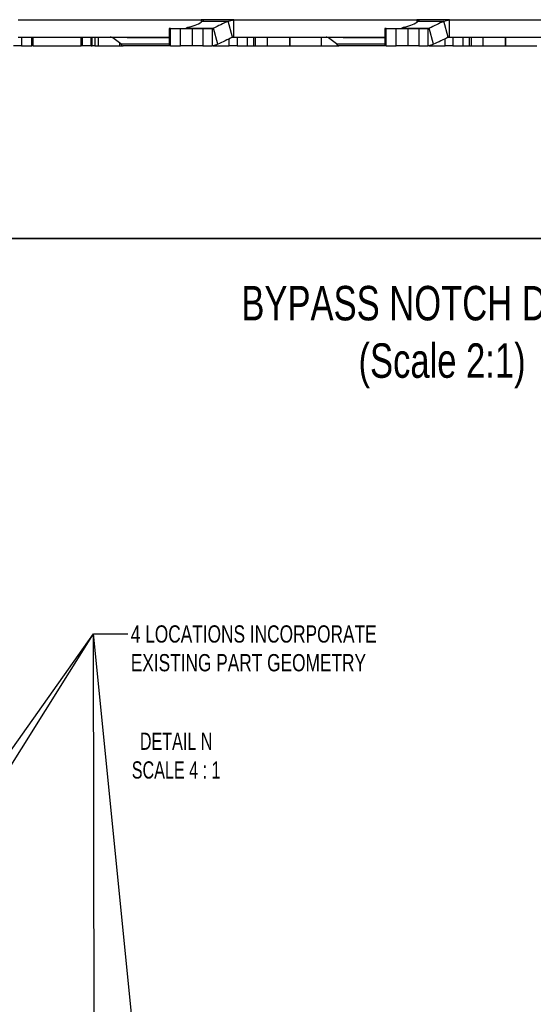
# Model space of a CAD drawing. Header units: inches. Extents: x -122 to 123, y -201 to 75.
# Tile 13 of 191: x -42.7 to -38.97, y 49.68 to 56.83. Entities that reach past the tile are written whole.
import ezdxf

# ---------------------------------------------------------------- set-up
doc = ezdxf.new("R2010")
doc.units = ezdxf.units.IN
doc.header["$MEASUREMENT"] = 0
doc.layers.add('BOARDER_2', color=5, linetype='Continuous', lineweight=35)
doc.layers.add('NOTES', color=5, linetype='Continuous')
doc.styles.add('SLDTEXTSTYLE0', font='TXT', dxfattribs={"width": 0.75})
doc.styles.add('SLDTEXTSTYLE2', font='TXT', dxfattribs={"width": 0.7})
doc.dimstyles.new('SLDDIMSTYLE9', dxfattribs={"dimtxt": 0.18, "dimasz": 0.13, "dimexe": 0, "dimexo": 0.0625, "dimgap": 0, "dimtad": 0, "dimtih": 1, "dimtoh": 1, "dimdec": 0, "dimrnd": 1e-09, "dimzin": 0, "dimdsep": 46, "dimtxsty": 'Standard', "dimsah": 1, "dimcen": 0.09, "dimadec": 0, "dimazin": 0, "dimtfac": 0.13, "dimtdec": 0, "dimtofl": 0, "dimtmove": 0, "dimatfit": 3, "dimfxl": 1, "dimfrac": 2, "dimtolj": 1, "dimtzin": 0, "dimarcsym": 0})

msp = doc.modelspace()

# ---------------------------------------------------------------- linework, layer by layer
at = {"color": 7, "linetype": 'Continuous', "lineweight": 25}
for p, q in [((-42.70976, 56.82651), (-41.38241, 56.82651)), ((-42.70976, 56.82651), (-41.38241, 56.82651)), ((-42.66763, 56.827), (-42.66763, 56.82651)), ((-42.66763, 56.827), (-42.66763, 56.82651)), ((-42.64952, 56.82651), (-42.64952, 56.827)), ((-42.64952, 56.82651), (-42.64952, 56.827)), ((-42.46879, 56.827), (-42.46879, 56.82651)), ((-42.46879, 56.827), (-42.46879, 56.82651)), ((-42.45246, 56.827), (-42.45246, 56.82651)), ((-42.45246, 56.827), (-42.45246, 56.82651)), ((-42.329, 56.827), (-42.329, 56.82651)), ((-42.329, 56.827), (-42.329, 56.82651)), ((-42.32066, 56.827), (-42.32066, 56.82651)), ((-42.32066, 56.827), (-42.32066, 56.82651)), ((-42.27611, 56.82651), (-42.27611, 56.827)), ((-42.27611, 56.82651), (-42.27611, 56.827)), ((-42.26776, 56.82651), (-42.26776, 56.827)), ((-42.26776, 56.82651), (-42.26776, 56.827)), ((-42.1677, 56.82704), (-42.1677, 56.82651)), ((-42.1677, 56.82704), (-42.1677, 56.82651)), ((-42.14874, 56.827), (-42.14874, 56.82651)), ((-42.14874, 56.827), (-42.14874, 56.82651)), ((-42.12742, 56.82651), (-42.12742, 56.827)), ((-42.12742, 56.82651), (-42.12742, 56.827)), ((-42.10609, 56.82651), (-42.10609, 56.827)), ((-42.10609, 56.82651), (-42.10609, 56.827)), ((-42.01376, 56.827), (-42.01376, 56.82651)), ((-42.01376, 56.827), (-42.01376, 56.82651)), ((-42.00503, 56.827), (-42.00503, 56.82651)), ((-42.00503, 56.827), (-42.00503, 56.82651)), ((-41.95971, 56.827), (-41.95971, 56.82651)), ((-41.95971, 56.827), (-41.95971, 56.82651)), ((-41.95071, 56.827), (-41.95071, 56.82651)), ((-41.95071, 56.827), (-41.95071, 56.82651)), ((-41.9219, 56.82651), (-41.9219, 56.827)), ((-41.9219, 56.82651), (-41.9219, 56.827)), ((-41.91232, 56.82651), (-41.91232, 56.827)), ((-41.91232, 56.82651), (-41.91232, 56.827)), ((-41.89872, 56.82651), (-41.89872, 56.827)), ((-41.89872, 56.82651), (-41.89872, 56.827)), ((-41.88986, 56.82651), (-41.88986, 56.827)), ((-41.88986, 56.82651), (-41.88986, 56.827)), ((-41.38241, 56.82651), (-41.38241, 56.80834)), ((-41.38241, 56.82651), (-41.38241, 56.80834)), ((-41.37808, 56.82651), (-41.38241, 56.82651)), ((-41.37808, 56.82651), (-41.38241, 56.82651)), ((-41.36751, 56.82651), (-41.37808, 56.82651)), ((-41.36751, 56.82651), (-41.37808, 56.82651)), ((-41.37808, 56.81152), (-41.37808, 56.82651)), ((-41.37808, 56.81152), (-41.37808, 56.82651)), ((-41.37312, 56.81571), (-41.18541, 56.81571)), ((-41.37312, 56.81571), (-41.18541, 56.81571)), ((-41.36501, 56.82633), (-41.36751, 56.82651)), ((-41.14476, 56.82651), (-41.36751, 56.82651)), ((-41.36501, 56.82633), (-41.36751, 56.82651)), ((-41.14476, 56.82651), (-41.36751, 56.82651)), ((-41.20916, 56.827), (-41.20916, 56.82651)), ((-41.20916, 56.827), (-41.20916, 56.82651)), ((-41.18819, 56.82651), (-41.18819, 56.827)), ((-41.18819, 56.82651), (-41.18819, 56.827)), ((-41.18541, 56.81571), (-41.14476, 56.82651)), ((-41.18541, 56.81571), (-41.14476, 56.82651)), ((-41.1542, 56.69907), (-41.18541, 56.81571)), ((-41.1542, 56.69907), (-41.18541, 56.81571)), ((-41.16772, 56.82651), (-41.16772, 56.827)), ((-41.16772, 56.82651), (-41.16772, 56.827)), ((-41.14476, 56.70053), (-41.14476, 56.82651)), ((-41.14476, 56.82651), (-39.81741, 56.82651)), ((-41.14476, 56.70053), (-41.14476, 56.82651)), ((-41.14476, 56.82651), (-39.81741, 56.82651)), ((-41.10263, 56.827), (-41.10263, 56.82651)), ((-41.10263, 56.827), (-41.10263, 56.82651)), ((-41.08452, 56.82651), (-41.08452, 56.827)), ((-41.08452, 56.82651), (-41.08452, 56.827)), ((-40.90379, 56.827), (-40.90379, 56.82651)), ((-40.90379, 56.827), (-40.90379, 56.82651)), ((-40.88746, 56.827), (-40.88746, 56.82651)), ((-40.88746, 56.827), (-40.88746, 56.82651)), ((-40.764, 56.827), (-40.764, 56.82651)), ((-40.764, 56.827), (-40.764, 56.82651)), ((-40.75566, 56.827), (-40.75566, 56.82651)), ((-40.75566, 56.827), (-40.75566, 56.82651)), ((-40.71111, 56.82651), (-40.71111, 56.827)), ((-40.71111, 56.82651), (-40.71111, 56.827)), ((-40.70276, 56.82651), (-40.70276, 56.827)), ((-40.70276, 56.82651), (-40.70276, 56.827)), ((-40.6027, 56.82704), (-40.6027, 56.82651)), ((-40.6027, 56.82704), (-40.6027, 56.82651)), ((-40.58374, 56.827), (-40.58374, 56.82651)), ((-40.58374, 56.827), (-40.58374, 56.82651)), ((-40.56242, 56.82651), (-40.56242, 56.827)), ((-40.56242, 56.82651), (-40.56242, 56.827)), ((-40.54109, 56.82651), (-40.54109, 56.827)), ((-40.54109, 56.82651), (-40.54109, 56.827)), ((-40.44876, 56.827), (-40.44876, 56.82651)), ((-40.44876, 56.827), (-40.44876, 56.82651)), ((-40.44003, 56.827), (-40.44003, 56.82651)), ((-40.44003, 56.827), (-40.44003, 56.82651)), ((-40.39471, 56.827), (-40.39471, 56.82651)), ((-40.39471, 56.827), (-40.39471, 56.82651)), ((-40.38571, 56.827), (-40.38571, 56.82651)), ((-40.38571, 56.827), (-40.38571, 56.82651)), ((-40.3569, 56.82651), (-40.3569, 56.827)), ((-40.3569, 56.82651), (-40.3569, 56.827)), ((-40.34732, 56.82651), (-40.34732, 56.827)), ((-40.34732, 56.82651), (-40.34732, 56.827)), ((-40.33372, 56.82651), (-40.33372, 56.827)), ((-40.33372, 56.82651), (-40.33372, 56.827)), ((-40.32486, 56.82651), (-40.32486, 56.827)), ((-40.32486, 56.82651), (-40.32486, 56.827)), ((-39.81741, 56.82651), (-39.81741, 56.80834)), ((-39.81741, 56.82651), (-39.81741, 56.80834)), ((-39.81308, 56.82651), (-39.81741, 56.82651)), ((-39.81308, 56.82651), (-39.81741, 56.82651)), ((-39.80251, 56.82651), (-39.81308, 56.82651)), ((-39.80251, 56.82651), (-39.81308, 56.82651)), ((-39.81308, 56.81152), (-39.81308, 56.82651)), ((-39.81308, 56.81152), (-39.81308, 56.82651)), ((-39.80812, 56.81571), (-39.62041, 56.81571)), ((-39.80812, 56.81571), (-39.62041, 56.81571)), ((-39.80001, 56.82633), (-39.80251, 56.82651)), ((-39.57976, 56.82651), (-39.80251, 56.82651)), ((-39.80001, 56.82633), (-39.80251, 56.82651)), ((-39.57976, 56.82651), (-39.80251, 56.82651)), ((-39.64416, 56.827), (-39.64416, 56.82651)), ((-39.64416, 56.827), (-39.64416, 56.82651)), ((-39.62319, 56.82651), (-39.62319, 56.827)), ((-39.62319, 56.82651), (-39.62319, 56.827)), ((-39.62041, 56.81571), (-39.57976, 56.82651)), ((-39.62041, 56.81571), (-39.57976, 56.82651)), ((-39.5892, 56.69907), (-39.62041, 56.81571)), ((-39.5892, 56.69907), (-39.62041, 56.81571)), ((-39.60272, 56.82651), (-39.60272, 56.827)), ((-39.60272, 56.82651), (-39.60272, 56.827)), ((-39.57976, 56.70053), (-39.57976, 56.82651)), ((-39.57976, 56.82651), (-38.25241, 56.82651)), ((-39.57976, 56.70053), (-39.57976, 56.82651)), ((-39.57976, 56.82651), (-38.25241, 56.82651)), ((-39.53763, 56.827), (-39.53763, 56.82651)), ((-39.53763, 56.827), (-39.53763, 56.82651)), ((-39.51952, 56.82651), (-39.51952, 56.827)), ((-39.51952, 56.82651), (-39.51952, 56.827)), ((-39.33879, 56.827), (-39.33879, 56.82651)), ((-39.33879, 56.827), (-39.33879, 56.82651)), ((-39.32246, 56.827), (-39.32246, 56.82651)), ((-39.32246, 56.827), (-39.32246, 56.82651)), ((-39.199, 56.827), (-39.199, 56.82651)), ((-39.199, 56.827), (-39.199, 56.82651)), ((-39.19066, 56.827), (-39.19066, 56.82651)), ((-39.19066, 56.827), (-39.19066, 56.82651)), ((-39.14611, 56.82651), (-39.14611, 56.827)), ((-39.14611, 56.82651), (-39.14611, 56.827)), ((-39.13776, 56.82651), (-39.13776, 56.827)), ((-39.13776, 56.82651), (-39.13776, 56.827)), ((-39.0377, 56.82704), (-39.0377, 56.82651)), ((-39.0377, 56.82704), (-39.0377, 56.82651)), ((-39.01874, 56.827), (-39.01874, 56.82651)), ((-39.01874, 56.827), (-39.01874, 56.82651)), ((-38.99742, 56.82651), (-38.99742, 56.827)), ((-38.99742, 56.82651), (-38.99742, 56.827)), ((-38.97609, 56.82651), (-38.97609, 56.827)), ((-38.97609, 56.82651), (-38.97609, 56.827)), ((-41.61409, 56.7635), (-41.61409, 56.63752)), ((-41.61409, 56.7635), (-41.61409, 56.63752)), ((-41.60376, 56.7635), (-41.61409, 56.7635)), ((-41.60376, 56.7635), (-41.61409, 56.7635)), ((-41.60376, 56.63752), (-41.60376, 56.7635)), ((-41.60376, 56.7635), (-41.53175, 56.7635)), ((-41.60376, 56.63752), (-41.60376, 56.7635)), ((-41.60376, 56.7635), (-41.53175, 56.7635)), ((-41.53175, 56.63752), (-41.53175, 56.7635)), ((-41.53175, 56.7635), (-41.4436, 56.7635)), ((-41.53175, 56.63752), (-41.53175, 56.7635)), ((-41.53175, 56.7635), (-41.4436, 56.7635)), ((-41.48996, 56.76496), (-41.49368, 56.76363)), ((-41.48996, 56.76496), (-41.49368, 56.76363)), ((-41.48996, 56.76496), (-41.29236, 56.76496)), ((-41.48996, 56.76496), (-41.29236, 56.76496)), ((-41.4436, 56.63752), (-41.4436, 56.7635)), ((-41.4436, 56.7635), (-41.36834, 56.7635)), ((-41.4436, 56.63752), (-41.4436, 56.7635)), ((-41.4436, 56.7635), (-41.36834, 56.7635)), ((-41.36834, 56.7635), (-41.36834, 56.63752)), ((-41.36834, 56.7635), (-41.30165, 56.7635)), ((-41.36834, 56.7635), (-41.36834, 56.63752)), ((-41.36834, 56.7635), (-41.30165, 56.7635)), ((-41.30165, 56.7635), (-41.29236, 56.76496)), ((-41.30165, 56.7635), (-41.29236, 56.76496)), ((-41.30165, 56.7635), (-41.30165, 56.63752)), ((-41.30165, 56.7635), (-41.30165, 56.63752)), ((-41.26115, 56.64831), (-41.29236, 56.76496)), ((-41.26115, 56.64831), (-41.29236, 56.76496)), ((-40.04909, 56.7635), (-40.04909, 56.63752)), ((-40.04909, 56.7635), (-40.04909, 56.63752)), ((-40.03876, 56.7635), (-40.04909, 56.7635)), ((-40.03876, 56.7635), (-40.04909, 56.7635)), ((-40.03876, 56.63752), (-40.03876, 56.7635)), ((-40.03876, 56.7635), (-39.96675, 56.7635)), ((-40.03876, 56.63752), (-40.03876, 56.7635)), ((-40.03876, 56.7635), (-39.96675, 56.7635)), ((-39.96675, 56.63752), (-39.96675, 56.7635)), ((-39.96675, 56.7635), (-39.8786, 56.7635)), ((-39.96675, 56.63752), (-39.96675, 56.7635)), ((-39.96675, 56.7635), (-39.8786, 56.7635)), ((-39.92496, 56.76496), (-39.92868, 56.76363)), ((-39.92496, 56.76496), (-39.92868, 56.76363)), ((-39.92496, 56.76496), (-39.72736, 56.76496)), ((-39.92496, 56.76496), (-39.72736, 56.76496)), ((-39.8786, 56.63752), (-39.8786, 56.7635)), ((-39.8786, 56.7635), (-39.80334, 56.7635)), ((-39.8786, 56.63752), (-39.8786, 56.7635)), ((-39.8786, 56.7635), (-39.80334, 56.7635)), ((-39.80334, 56.7635), (-39.80334, 56.63752)), ((-39.80334, 56.7635), (-39.73665, 56.7635)), ((-39.80334, 56.7635), (-39.80334, 56.63752)), ((-39.80334, 56.7635), (-39.73665, 56.7635)), ((-39.73665, 56.7635), (-39.72736, 56.76496)), ((-39.73665, 56.7635), (-39.72736, 56.76496)), ((-39.73665, 56.7635), (-39.73665, 56.63752)), ((-39.73665, 56.7635), (-39.73665, 56.63752)), ((-39.69615, 56.64831), (-39.72736, 56.76496)), ((-39.69615, 56.64831), (-39.72736, 56.76496)), ((-42.70976, 56.70053), (-41.61409, 56.70053)), ((-42.70976, 56.70053), (-41.61409, 56.70053)), ((-42.68566, 56.70053), (-42.68566, 56.63754)), ((-42.68566, 56.70053), (-42.68566, 56.63754)), ((-42.60904, 56.63754), (-42.60904, 56.70053)), ((-42.60904, 56.63754), (-42.60904, 56.70053)), ((-42.59924, 56.63754), (-42.59924, 56.70053)), ((-42.59924, 56.63754), (-42.59924, 56.70053)), ((-42.25301, 56.63754), (-42.25301, 56.70053)), ((-42.25301, 56.63754), (-42.25301, 56.70053)), ((-42.24325, 56.63754), (-42.24325, 56.70053)), ((-42.24325, 56.63754), (-42.24325, 56.70053)), ((-42.17828, 56.63754), (-42.17828, 56.70053)), ((-42.17828, 56.63754), (-42.17828, 56.70053)), ((-42.17095, 56.63754), (-42.17095, 56.70053)), ((-42.17095, 56.63754), (-42.17095, 56.70053)), ((-42.15378, 56.70053), (-42.15378, 56.63754)), ((-42.15378, 56.70053), (-42.15378, 56.63754)), ((-42.12518, 56.63754), (-42.12518, 56.70053)), ((-41.91747, 56.69868), (-42.03278, 56.69868)), ((-41.91747, 56.69868), (-42.03278, 56.69868)), ((-41.96469, 56.65119), (-42.02293, 56.69647)), ((-41.96469, 56.65119), (-42.02293, 56.69647)), ((-41.97275, 56.65745), (-41.97275, 56.63754)), ((-41.91747, 56.70053), (-41.91747, 56.69659)), ((-41.91747, 56.70053), (-41.91747, 56.69659)), ((-41.61409, 56.69659), (-41.91747, 56.69659)), ((-41.61409, 56.69659), (-41.91747, 56.69659)), ((-41.17709, 56.63754), (-41.17709, 56.68824)), ((-41.17709, 56.63754), (-41.17709, 56.68824)), ((-41.1542, 56.69907), (-41.14476, 56.70053)), ((-41.1542, 56.69907), (-41.14476, 56.70053)), ((-41.14476, 56.70053), (-40.04909, 56.70053)), ((-41.14476, 56.70053), (-40.04909, 56.70053)), ((-41.12066, 56.70053), (-41.12066, 56.63754)), ((-41.12066, 56.70053), (-41.12066, 56.63754)), ((-41.04594, 56.63754), (-41.04594, 56.70053)), ((-41.00264, 56.70053), (-41.00264, 56.63754)), ((-40.9885, 56.70053), (-40.9885, 56.63754)), ((-40.90364, 56.70053), (-40.90364, 56.63754)), ((-40.73783, 56.63754), (-40.73783, 56.70053)), ((-40.73783, 56.70053), (-40.73783, 56.63754)), ((-40.51149, 56.70053), (-40.51149, 56.63754)), ((-40.35247, 56.69868), (-40.46778, 56.69868)), ((-40.35247, 56.69868), (-40.46778, 56.69868)), ((-40.39969, 56.65119), (-40.45793, 56.69647)), ((-40.39969, 56.65119), (-40.45793, 56.69647)), ((-40.35247, 56.70053), (-40.35247, 56.69659)), ((-40.35247, 56.70053), (-40.35247, 56.69659)), ((-40.04909, 56.69659), (-40.35247, 56.69659)), ((-40.04909, 56.69659), (-40.35247, 56.69659)), ((-39.61209, 56.63754), (-39.61209, 56.68824)), ((-39.61209, 56.63754), (-39.61209, 56.68824)), ((-39.5892, 56.69907), (-39.57976, 56.70053)), ((-39.5892, 56.69907), (-39.57976, 56.70053)), ((-39.57976, 56.70053), (-38.48409, 56.70053)), ((-39.57976, 56.70053), (-38.48409, 56.70053)), ((-39.55566, 56.70053), (-39.55566, 56.63754)), ((-39.55566, 56.70053), (-39.55566, 56.63754)), ((-39.48094, 56.63754), (-39.48094, 56.70053)), ((-39.43764, 56.70053), (-39.43764, 56.63754)), ((-39.4235, 56.70053), (-39.4235, 56.63754)), ((-39.33864, 56.70053), (-39.33864, 56.63754)), ((-39.17283, 56.63754), (-39.17283, 56.70053)), ((-39.17283, 56.70053), (-39.17283, 56.63754)), ((-42.68566, 56.63754), (-42.74209, 56.63754)), ((-42.68566, 56.63754), (-42.74209, 56.63754)), ((-42.68566, 56.63754), (-42.60904, 56.63754)), ((-42.68566, 56.63754), (-42.60904, 56.63754)), ((-42.59924, 56.63754), (-42.60904, 56.63754)), ((-42.59924, 56.63754), (-42.60904, 56.63754)), ((-42.59924, 56.63754), (-42.25301, 56.63754)), ((-42.59924, 56.63754), (-42.25301, 56.63754)), ((-42.24325, 56.63754), (-42.25301, 56.63754)), ((-42.24325, 56.63754), (-42.25301, 56.63754)), ((-42.17828, 56.63754), (-42.24325, 56.63754)), ((-42.17828, 56.63754), (-42.24325, 56.63754)), ((-42.17828, 56.63754), (-42.17095, 56.63754)), ((-42.17828, 56.63754), (-42.17095, 56.63754)), ((-42.15378, 56.63754), (-42.17095, 56.63754)), ((-42.15378, 56.63754), (-42.17095, 56.63754)), ((-42.15378, 56.63754), (-42.12518, 56.63754)), ((-42.15378, 56.63754), (-42.12518, 56.63754)), ((-42.12518, 56.63754), (-41.97275, 56.63754)), ((-41.97275, 56.63754), (-41.95273, 56.63754)), ((-41.96469, 56.65119), (-41.61409, 56.65119)), ((-41.96469, 56.65119), (-41.61409, 56.65119)), ((-41.95273, 56.63754), (-41.94826, 56.63754)), ((-41.95273, 56.63754), (-41.94826, 56.63754)), ((-41.61409, 56.63754), (-41.94826, 56.63754)), ((-41.61409, 56.63754), (-41.94826, 56.63754)), ((-41.60376, 56.63752), (-41.61409, 56.63752)), ((-41.60376, 56.63752), (-41.61409, 56.63752)), ((-41.60376, 56.63752), (-41.53175, 56.63752)), ((-41.60376, 56.63752), (-41.53175, 56.63752)), ((-41.4436, 56.63752), (-41.53175, 56.63752)), ((-41.4436, 56.63752), (-41.53175, 56.63752)), ((-41.36834, 56.63752), (-41.4436, 56.63752)), ((-41.36834, 56.63752), (-41.4436, 56.63752)), ((-41.36834, 56.63752), (-41.30165, 56.63752)), ((-41.36834, 56.63752), (-41.30165, 56.63752)), ((-41.30165, 56.63752), (-41.26115, 56.64831)), ((-41.30165, 56.63752), (-41.26115, 56.64831)), ((-41.29428, 56.63754), (-41.17709, 56.63754)), ((-41.29428, 56.63754), (-41.17709, 56.63754)), ((-41.12066, 56.63754), (-41.17709, 56.63754)), ((-41.12066, 56.63754), (-41.17709, 56.63754)), ((-41.12066, 56.63754), (-41.04594, 56.63754)), ((-41.12066, 56.63754), (-41.04594, 56.63754)), ((-41.04594, 56.63754), (-41.00264, 56.63754)), ((-41.00264, 56.63754), (-40.9885, 56.63754)), ((-40.9885, 56.63754), (-40.90364, 56.63754)), ((-40.90364, 56.63754), (-40.73783, 56.63754)), ((-40.73783, 56.63754), (-40.51149, 56.63754)), ((-40.51149, 56.63754), (-40.38415, 56.63754)), ((-40.39969, 56.65119), (-40.04909, 56.65119)), ((-40.39969, 56.65119), (-40.04909, 56.65119)), ((-40.04909, 56.63754), (-40.38326, 56.63754)), ((-40.04909, 56.63754), (-40.38326, 56.63754)), ((-40.03876, 56.63752), (-40.04909, 56.63752)), ((-40.03876, 56.63752), (-40.04909, 56.63752)), ((-40.03876, 56.63752), (-39.96675, 56.63752)), ((-40.03876, 56.63752), (-39.96675, 56.63752)), ((-39.8786, 56.63752), (-39.96675, 56.63752)), ((-39.8786, 56.63752), (-39.96675, 56.63752)), ((-39.80334, 56.63752), (-39.8786, 56.63752)), ((-39.80334, 56.63752), (-39.8786, 56.63752)), ((-39.80334, 56.63752), (-39.73665, 56.63752)), ((-39.80334, 56.63752), (-39.73665, 56.63752)), ((-39.73665, 56.63752), (-39.69615, 56.64831)), ((-39.73665, 56.63752), (-39.69615, 56.64831)), ((-39.72928, 56.63754), (-39.61209, 56.63754)), ((-39.72928, 56.63754), (-39.61209, 56.63754)), ((-39.55566, 56.63754), (-39.61209, 56.63754)), ((-39.55566, 56.63754), (-39.61209, 56.63754)), ((-39.55566, 56.63754), (-39.48094, 56.63754)), ((-39.55566, 56.63754), (-39.48094, 56.63754)), ((-39.48094, 56.63754), (-39.43764, 56.63754)), ((-39.43764, 56.63754), (-39.4235, 56.63754)), ((-39.4235, 56.63754), (-39.33864, 56.63754)), ((-39.33864, 56.63754), (-39.17283, 56.63754)), ((-39.17283, 56.63754), (-38.94649, 56.63754))]:
    msp.add_line(p, q, dxfattribs=at)
for centre, radius, start, end in [((-22.09232, 16.44404), 44.65891, 115.31101, 115.462891), ((-22.09232, 16.44404), 44.65891, 115.31101, 115.462891), ((-20.52732, 16.44404), 44.65891, 115.31101, 115.462891), ((-20.52732, 16.44404), 44.65891, 115.31101, 115.462891), ((-41.49518, 56.77203), 0.00853, 270.017726, 280.105556), ((-41.49518, 56.77203), 0.00853, 270.017726, 280.105556), ((-39.93018, 56.77203), 0.00853, 270.017726, 280.105556), ((-39.93018, 56.77203), 0.00853, 270.017726, 280.105556), ((-22.06111, 16.32739), 44.65891, 115.31101, 115.462891), ((-22.06111, 16.32739), 44.65891, 115.31101, 115.462891), ((-20.49611, 16.32739), 44.65891, 115.31101, 115.462891), ((-20.49611, 16.32739), 44.65891, 115.31101, 115.462891)]:
    msp.add_arc(centre, radius, start, end, dxfattribs=at)
for centre, major_axis, ratio, start_param, end_param in [((-41.46232, 56.80466), (0.09808, 0.02878), 0.285692, 4.5608864, 5.7631473), ((-41.46232, 56.80466), (0.09808, 0.02878), 0.285692, 4.5608864, 5.7631473), ((-39.89732, 56.80466), (0.09808, 0.02878), 0.285692, 4.5608864, 5.7631473), ((-39.89732, 56.80466), (0.09808, 0.02878), 0.285692, 4.5608864, 5.7631473), ((-41.47103, 56.76285), (0.0299, 0.00877), 0.285692, 1.4192937, 2.1700403), ((-41.47103, 56.76285), (0.0299, 0.00877), 0.285692, 1.4192937, 2.1700403), ((-39.90603, 56.76285), (0.0299, 0.00877), 0.285692, 1.4192937, 2.1700403), ((-39.90603, 56.76285), (0.0299, 0.00877), 0.285692, 1.4192937, 2.1700403), ((-42.04024, 56.68084), (0, 0.01969), 0.546337, 5.9678486, 6.2831853), ((-42.04024, 56.68084), (0, 0.01969), 0.546337, 5.9678486, 6.2831853), ((-40.47524, 56.68084), (0, 0.01969), 0.546337, 5.9678486, 6.2831853), ((-40.47524, 56.68084), (0, 0.01969), 0.546337, 5.9678486, 6.2831853), ((-41.96327, 56.78321), (-0.04152, 0.14437), 0.4671074, 2.5717303, 2.5992331), ((-41.96327, 56.78321), (-0.04152, 0.14437), 0.4671074, 2.5717303, 2.5992331), ((-40.39827, 56.78321), (-0.04152, 0.14437), 0.4671074, 2.5717303, 2.5992331), ((-40.39827, 56.78321), (-0.04152, 0.14437), 0.4671074, 2.5717303, 2.5992331)]:
    msp.add_ellipse(centre, major_axis=major_axis, ratio=ratio, start_param=start_param, end_param=end_param, dxfattribs=at)
for points, knots in [([(-41.37312, 56.81571), (-41.36949, 56.81889), (-41.36406, 56.82364), (-41.36476, 56.82461), (-41.36499, 56.82493)], [0, 0, 0, 0, 0.6688529, 1, 1, 1, 1]), ([(-41.37312, 56.81571), (-41.36949, 56.81889), (-41.36406, 56.82364), (-41.36476, 56.82461), (-41.36499, 56.82493)], [0, 0, 0, 0, 0.6688529, 1, 1, 1, 1]), ([(-39.80812, 56.81571), (-39.80449, 56.81889), (-39.79906, 56.82364), (-39.79976, 56.82461), (-39.79999, 56.82493)], [0, 0, 0, 0, 0.6688529, 1, 1, 1, 1]), ([(-39.80812, 56.81571), (-39.80449, 56.81889), (-39.79906, 56.82364), (-39.79976, 56.82461), (-39.79999, 56.82493)], [0, 0, 0, 0, 0.6688529, 1, 1, 1, 1]), ([(-42.03278, 56.69868), (-42.03334, 56.69881), (-42.03472, 56.69914), (-42.03609, 56.6994), (-42.03691, 56.69956)], [0, 0, 0, 0, 0.40600475, 1, 1, 1, 1]), ([(-42.03278, 56.69868), (-42.03334, 56.69881), (-42.03472, 56.69914), (-42.03609, 56.6994), (-42.03691, 56.69956)], [0, 0, 0, 0, 0.40600475, 1, 1, 1, 1]), ([(-42.02293, 56.69647), (-42.02458, 56.69683), (-42.02789, 56.69755), (-42.03115, 56.6983), (-42.03278, 56.69868)], [0, 0, 0, 0, 0.4999482, 1, 1, 1, 1]), ([(-42.02293, 56.69647), (-42.02458, 56.69683), (-42.02789, 56.69755), (-42.03115, 56.6983), (-42.03278, 56.69868)], [0, 0, 0, 0, 0.4999482, 1, 1, 1, 1]), ([(-40.46778, 56.69868), (-40.46834, 56.69881), (-40.46972, 56.69914), (-40.47109, 56.6994), (-40.47191, 56.69956)], [0, 0, 0, 0, 0.40600475, 1, 1, 1, 1]), ([(-40.46778, 56.69868), (-40.46834, 56.69881), (-40.46972, 56.69914), (-40.47109, 56.6994), (-40.47191, 56.69956)], [0, 0, 0, 0, 0.40600475, 1, 1, 1, 1]), ([(-40.45793, 56.69647), (-40.45958, 56.69683), (-40.46289, 56.69755), (-40.46615, 56.6983), (-40.46778, 56.69868)], [0, 0, 0, 0, 0.4999482, 1, 1, 1, 1]), ([(-40.45793, 56.69647), (-40.45958, 56.69683), (-40.46289, 56.69755), (-40.46615, 56.6983), (-40.46778, 56.69868)], [0, 0, 0, 0, 0.4999482, 1, 1, 1, 1]), ([(-41.96251, 56.64955), (-41.9613, 56.64765), (-41.95877, 56.64371), (-41.95491, 56.63989), (-41.95137, 56.63783), (-41.94915, 56.63762), (-41.94826, 56.63754)], [0, 0, 0, 0, 0.25827589, 0.53634774, 0.81282646, 1, 1, 1, 1]), ([(-41.96251, 56.64955), (-41.9613, 56.64765), (-41.95877, 56.64371), (-41.95491, 56.63989), (-41.95137, 56.63783), (-41.94915, 56.63762), (-41.94826, 56.63754)], [0, 0, 0, 0, 0.25827589, 0.53634774, 0.81282646, 1, 1, 1, 1]), ([(-40.39751, 56.64955), (-40.3963, 56.64765), (-40.39377, 56.64371), (-40.38991, 56.63989), (-40.38637, 56.63783), (-40.38415, 56.63762), (-40.38326, 56.63754)], [0, 0, 0, 0, 0.25827589, 0.53634774, 0.81282646, 1, 1, 1, 1]), ([(-40.39751, 56.64955), (-40.3963, 56.64765), (-40.39377, 56.64371), (-40.38991, 56.63989), (-40.38637, 56.63783), (-40.38415, 56.63762), (-40.38326, 56.63754)], [0, 0, 0, 0, 0.25827589, 0.53634774, 0.81282646, 1, 1, 1, 1])]:
    msp.add_open_spline(points, degree=3, knots=knots, dxfattribs=at)
at = {"layer": 'BOARDER_2'}
msp.add_line((-46.94479, 55.23873), (-33.65449, 55.23873), dxfattribs=at)

# ---------------------------------------------------------------- texts
at = {"color": 7, "linetype": 'Continuous', "lineweight": 0, "insert": (-41.56278, 51.65431), "char_height": 0.125, "attachment_point": 2, "style": 'SLDTEXTSTYLE2'}
msp.add_mtext('DETAIL N^JSCALE 4 : 1', dxfattribs=at)
at = {"layer": 'BOARDER_2', "insert": (-41.89201, 52.43255), "char_height": 0.125, "attachment_point": 1, "style": 'SLDTEXTSTYLE0'}
msp.add_mtext('4 LOCATIONS INCORPORATE^JEXISTING PART GEOMETRY', dxfattribs=at)
at = {"layer": 'NOTES', "insert": (-39.63381, 54.89542), "char_height": 0.25, "attachment_point": 2, "style": 'SLDTEXTSTYLE0'}
msp.add_mtext('BYPASS NOTCH DETAIL^J(Scale 2:1)', dxfattribs=at)

# ---------------------------------------------------------------- leaders
at = {"layer": 'BOARDER_2'}
for points in [[(-45.11773, 48.19731), (-42.16283, 52.37081), (-41.91283, 52.37081)], [(-44.47962, 48.67763), (-42.16283, 52.37081), (-41.91283, 52.37081)], [(-42.15449, 46.73395), (-42.16283, 52.37081), (-41.91283, 52.37081)], [(-41.65155, 47.27063), (-42.16283, 52.37081), (-41.91283, 52.37081)]]:
    msp.add_leader(points, dimstyle='SLDDIMSTYLE9', dxfattribs=at)

doc.saveas('drawing.dxf')
